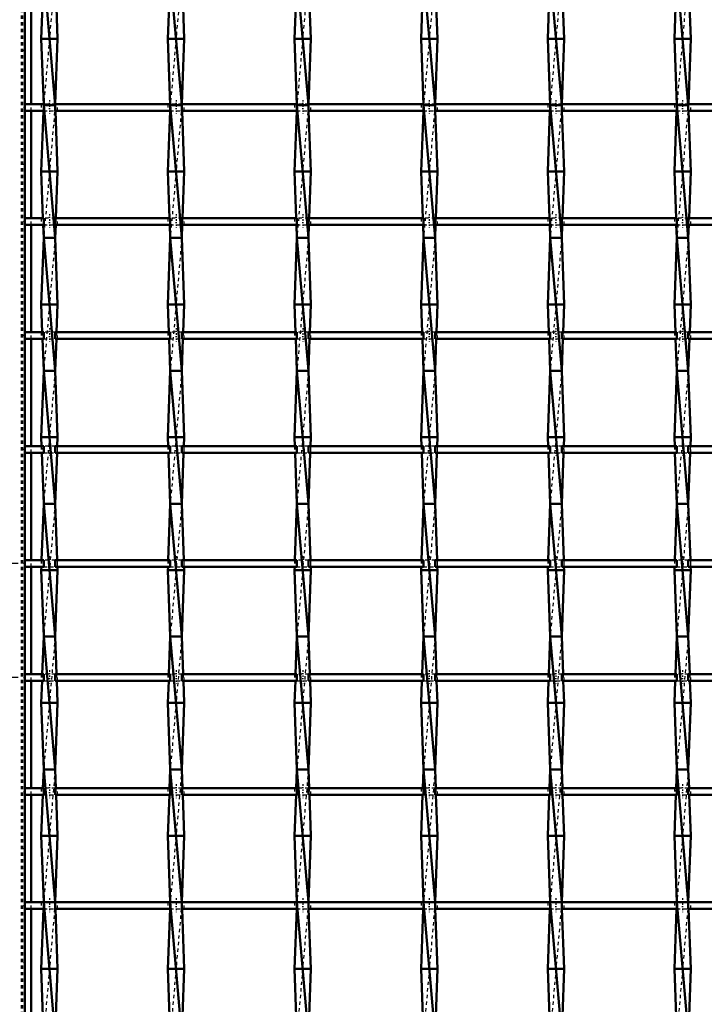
# Model space of a CAD drawing. Header units: millimetres. Extents: x -1015 to 657, y -500 to 954.
# Tile 7 of 29: x -599 to -394, y -133 to 164. Entities that reach past the tile are written whole.
import ezdxf

# ---------------------------------------------------------------- set-up
doc = ezdxf.new("R2010")
doc.units = ezdxf.units.MM
doc.linetypes.add('Center', pattern=[1.5, 0.45, -0.5, 0.05, -0.5])
doc.linetypes.add('Dashed', pattern=[2, 1, -1])
for name, color, linetype, lineweight in [('2d ConnectionPoints', 7, 'Continuous', 50), ('AM_0', 7, 'Continuous', 50), ('AM_5', 3, 'Continuous', 25), ('AM_7', 7, 'Center', 25), ('AM_9', 6, 'Dashed', 25)]:
    doc.layers.add(name, color=color, linetype=linetype, lineweight=lineweight)
doc.dimstyles.new('ISO-25', dxfattribs={"dimtxt": 2.5, "dimasz": 2.5, "dimexe": 1.25, "dimexo": 0.625, "dimtad": 1, "dimtxsty": 'Standard', "dimcen": 2.5, "dimadec": 0, "dimazin": 0, "dimtfac": 1, "dimtmove": 0, "dimatfit": 3, "dimfxl": 1, "dimarcsym": 0})

# ---------------------------------------------------------------- blocks, each defined once
blk = doc.blocks.new('3_7wrbm7iinyitju14vuznlojvd________0_in_LSSP23034382111200100035010_4')
at = {"layer": 'AM_0'}
for p, q in [((-592.28, 178), (-588.82, 138)), ((-592.55, 170.65), (-593, 158)), ((-588.55, 170.65), (-588.1, 158)), ((-588.1, 158), (-593, 158)), ((-593, 158), (-592.28, 138)), ((-588.1, 158), (-588.81, 138.32)), ((-592.28, 138), (-588.82, 98)), ((-588.82, 138), (-592.28, 138)), ((-592.34, 136.32), (-593, 118)), ((-588.76, 136.32), (-588.1, 118)), ((-593, 118), (-592.5, 103.99)), ((-588.1, 118), (-593, 118)), ((-588.1, 118), (-588.6, 103.99)), ((-592.43, 101.99), (-592.28, 98)), ((-588.67, 101.99), (-588.82, 98)), ((-592.28, 98), (-593, 78)), ((-592.28, 98), (-588.82, 58)), ((-588.82, 98), (-592.28, 98)), ((-588.82, 98), (-588.1, 78)), ((-593, 78), (-592.7, 69.66)), ((-588.1, 78), (-593, 78)), ((-588.1, 78), (-588.4, 69.66)), ((-592.63, 67.66), (-592.28, 58)), ((-588.47, 67.66), (-588.82, 58)), ((-592.28, 58), (-593, 38)), ((-592.28, 58), (-588.82, 18)), ((-588.82, 58), (-592.28, 58)), ((-588.82, 58), (-588.1, 38)), ((-593, 38), (-592.9, 35.33)), ((-588.1, 38), (-593, 38)), ((-588.1, 38), (-588.2, 35.33)), ((-592.83, 33.33), (-592.28, 18)), ((-588.27, 33.33), (-588.82, 18)), ((-592.28, 18), (-592.89, 1)), ((-588.82, 18), (-592.28, 18)), ((-592.28, 18), (-588.82, -22)), ((-588.82, 18), (-588.21, 1)), ((-592.96, -1), (-593, -2)), ((-588.1, -2), (-593, -2)), ((-593, -2), (-592.28, -22)), ((-588.1, -2), (-588.82, -22)), ((-588.14, -1), (-588.1, -2)), ((-592.28, -22), (-592.69, -33.33)), ((-588.82, -22), (-592.28, -22)), ((-592.28, -22), (-588.82, -62)), ((-588.82, -22), (-588.41, -33.33)), ((-592.76, -35.33), (-593, -42)), ((-588.34, -35.33), (-588.1, -42)), ((-588.1, -42), (-593, -42)), ((-593, -42), (-592.28, -62)), ((-588.1, -42), (-588.82, -62)), ((-592.28, -62), (-592.49, -67.66)), ((-588.82, -62), (-592.28, -62)), ((-592.28, -62), (-588.82, -102)), ((-588.82, -62), (-588.61, -67.66)), ((-592.56, -69.66), (-593, -82)), ((-588.54, -69.66), (-588.1, -82)), ((-593, -82), (-592.28, -102)), ((-588.1, -82), (-593, -82)), ((-588.1, -82), (-588.82, -101.99)), ((-592.28, -101.99), (-588.82, -142)), ((-588.82, -102), (-592.28, -102)), ((-592.35, -103.99), (-593, -122)), ((-588.75, -103.99), (-588.1, -122)), ((-593, -122), (-592.49, -136.32)), ((-588.1, -122), (-593, -122)), ((-588.1, -122), (-588.61, -136.32))]:
    blk.add_line(p, q, dxfattribs=at)
at = {"layer": 'AM_9'}
for p, q in [((-588.82, 178), (-592.28, 138)), ((-592.28, 138), (-592.34, 136.32)), ((-588.82, 138), (-592.28, 98)), ((-588.81, 138.32), (-588.82, 138)), ((-588.82, 138), (-588.76, 136.32)), ((-592.5, 103.99), (-592.43, 101.99)), ((-588.6, 103.99), (-588.67, 101.99)), ((-588.82, 98), (-592.28, 58)), ((-592.7, 69.66), (-592.63, 67.66)), ((-588.4, 69.66), (-588.47, 67.66)), ((-588.82, 58), (-592.28, 18)), ((-592.9, 35.33), (-592.83, 33.33)), ((-588.2, 35.33), (-588.27, 33.33)), ((-588.82, 18), (-592.28, -22)), ((-592.89, 1), (-592.96, -1)), ((-588.21, 1), (-588.14, -1)), ((-588.82, -22), (-592.28, -62)), ((-592.69, -33.33), (-592.76, -35.33)), ((-588.41, -33.33), (-588.34, -35.33)), ((-588.82, -62), (-592.28, -102)), ((-592.49, -67.66), (-592.56, -69.66)), ((-588.61, -67.66), (-588.54, -69.66)), ((-592.28, -101.99), (-592.35, -103.99)), ((-588.82, -102), (-592.28, -142)), ((-588.82, -101.99), (-588.82, -102)), ((-588.82, -102), (-588.75, -103.99))]:
    blk.add_line(p, q, dxfattribs=at)
blk = doc.blocks.new('4_x8bz4mrtixzio3xnd18rldmpk________0_in_LSSP23034382111200100035010_4')
at = {"layer": 'AM_0'}
for p, q in [((-554.18, 178), (-550.72, 138)), ((-554.45, 170.65), (-554.9, 158)), ((-550.45, 170.65), (-550, 158)), ((-550, 158), (-554.9, 158)), ((-554.9, 158), (-554.18, 138)), ((-550, 158), (-550.71, 138.32)), ((-554.18, 138), (-550.72, 98)), ((-550.72, 138), (-554.18, 138)), ((-554.24, 136.32), (-554.9, 118)), ((-550.66, 136.32), (-550, 118)), ((-554.9, 118), (-554.4, 103.99)), ((-550, 118), (-554.9, 118)), ((-550, 118), (-550.5, 103.99)), ((-554.33, 101.99), (-554.18, 98)), ((-550.57, 101.99), (-550.72, 98)), ((-554.18, 98), (-554.9, 78)), ((-554.18, 98), (-550.72, 58)), ((-550.72, 98), (-554.18, 98)), ((-550.72, 98), (-550, 78)), ((-554.9, 78), (-554.6, 69.66)), ((-550, 78), (-554.9, 78)), ((-550, 78), (-550.3, 69.66)), ((-554.53, 67.66), (-554.18, 58)), ((-550.37, 67.66), (-550.72, 58)), ((-554.18, 58), (-554.9, 38)), ((-554.18, 58), (-550.72, 18)), ((-550.72, 58), (-554.18, 58)), ((-550.72, 58), (-550, 38)), ((-550, 38), (-554.9, 38)), ((-554.9, 38), (-554.8, 35.33)), ((-550, 38), (-550.1, 35.33)), ((-554.73, 33.33), (-554.18, 18)), ((-550.17, 33.33), (-550.72, 18)), ((-554.18, 18), (-554.79, 1)), ((-550.72, 18), (-554.18, 18)), ((-554.18, 18), (-550.72, -22)), ((-550.72, 18), (-550.11, 1)), ((-554.86, -1), (-554.9, -2)), ((-550, -2), (-554.9, -2)), ((-554.9, -2), (-554.18, -22)), ((-550, -2), (-550.72, -22)), ((-550.04, -1), (-550, -2)), ((-554.18, -22), (-554.59, -33.33)), ((-554.18, -22), (-550.72, -62)), ((-550.72, -22), (-554.18, -22)), ((-550.72, -22), (-550.31, -33.33)), ((-554.66, -35.33), (-554.9, -42)), ((-550.24, -35.33), (-550, -42)), ((-554.9, -42), (-554.18, -62)), ((-550, -42), (-554.9, -42)), ((-550, -42), (-550.72, -62)), ((-554.18, -62), (-554.39, -67.66)), ((-554.18, -62), (-550.72, -102)), ((-550.72, -62), (-554.18, -62)), ((-550.72, -62), (-550.51, -67.66)), ((-554.46, -69.66), (-554.9, -82)), ((-550.44, -69.66), (-550, -82)), ((-554.9, -82), (-554.18, -102)), ((-550, -82), (-554.9, -82)), ((-550, -82), (-550.72, -101.99)), ((-554.18, -102), (-550.72, -142)), ((-550.72, -102), (-554.18, -102)), ((-554.25, -103.99), (-554.9, -122)), ((-550.65, -103.99), (-550, -122)), ((-550, -122), (-554.9, -122)), ((-554.9, -122), (-554.39, -136.32)), ((-550, -122), (-550.51, -136.32))]:
    blk.add_line(p, q, dxfattribs=at)
at = {"layer": 'AM_9'}
for p, q in [((-550.72, 178), (-554.18, 138)), ((-554.18, 138), (-554.24, 136.32)), ((-550.72, 138), (-554.18, 98)), ((-550.71, 138.32), (-550.72, 138)), ((-550.72, 138), (-550.66, 136.32)), ((-554.4, 103.99), (-554.33, 101.99)), ((-550.5, 103.99), (-550.57, 101.99)), ((-550.72, 98), (-554.18, 58)), ((-554.6, 69.66), (-554.53, 67.66)), ((-550.3, 69.66), (-550.37, 67.66)), ((-550.72, 58), (-554.18, 18)), ((-554.8, 35.33), (-554.73, 33.33)), ((-550.1, 35.33), (-550.17, 33.33)), ((-550.72, 18), (-554.18, -22)), ((-554.79, 1), (-554.86, -1)), ((-550.11, 1), (-550.04, -1)), ((-550.72, -22), (-554.18, -62)), ((-554.59, -33.33), (-554.66, -35.33)), ((-550.31, -33.33), (-550.24, -35.33)), ((-550.72, -62), (-554.18, -102)), ((-554.39, -67.66), (-554.46, -69.66)), ((-550.51, -67.66), (-550.44, -69.66)), ((-554.18, -102), (-554.25, -103.99)), ((-550.72, -102), (-554.18, -142)), ((-550.72, -101.99), (-550.72, -102)), ((-550.72, -102), (-550.65, -103.99))]:
    blk.add_line(p, q, dxfattribs=at)
blk = doc.blocks.new('5_au5qsku16lpsyvsot01pnh52i________0_in_LSSP23034382111200100035010_4')
at = {"layer": 'AM_0'}
for p, q in [((-516.08, 178), (-512.62, 138)), ((-516.35, 170.65), (-516.8, 158)), ((-512.35, 170.65), (-511.9, 158)), ((-511.9, 158), (-516.8, 158)), ((-516.8, 158), (-516.08, 138)), ((-511.9, 158), (-512.61, 138.32)), ((-516.08, 138), (-512.62, 98)), ((-512.62, 138), (-516.08, 138)), ((-516.14, 136.32), (-516.8, 118)), ((-512.56, 136.32), (-511.9, 118)), ((-516.8, 118), (-516.3, 103.99)), ((-511.9, 118), (-516.8, 118)), ((-511.9, 118), (-512.4, 103.99)), ((-516.23, 101.99), (-516.08, 98)), ((-512.47, 101.99), (-512.62, 98)), ((-516.08, 98), (-516.8, 78)), ((-516.08, 98), (-512.62, 58)), ((-512.62, 98), (-516.08, 98)), ((-512.62, 98), (-511.9, 78)), ((-516.8, 78), (-516.5, 69.66)), ((-511.9, 78), (-516.8, 78)), ((-511.9, 78), (-512.2, 69.66)), ((-516.43, 67.66), (-516.08, 58)), ((-512.27, 67.66), (-512.62, 58)), ((-516.08, 58), (-516.8, 38)), ((-516.08, 58), (-512.62, 18)), ((-512.62, 58), (-516.08, 58)), ((-512.62, 58), (-511.9, 38)), ((-511.9, 38), (-516.8, 38)), ((-516.8, 38), (-516.7, 35.33)), ((-511.9, 38), (-512, 35.33)), ((-516.63, 33.33), (-516.08, 18)), ((-512.07, 33.33), (-512.62, 18)), ((-516.08, 18), (-516.69, 1)), ((-516.08, 18), (-512.62, -22)), ((-512.62, 18), (-516.08, 18)), ((-512.62, 18), (-512.01, 1)), ((-516.76, -1), (-516.8, -2)), ((-511.9, -2), (-516.8, -2)), ((-516.8, -2), (-516.08, -22)), ((-511.9, -2), (-512.62, -22)), ((-511.94, -1), (-511.9, -2)), ((-516.08, -22), (-516.49, -33.33)), ((-512.62, -22), (-516.08, -22)), ((-516.08, -22), (-512.62, -62)), ((-512.62, -22), (-512.21, -33.33)), ((-516.56, -35.33), (-516.8, -42)), ((-512.14, -35.33), (-511.9, -42)), ((-511.9, -42), (-516.8, -42)), ((-516.8, -42), (-516.08, -62)), ((-511.9, -42), (-512.62, -62)), ((-516.08, -62), (-516.29, -67.66)), ((-512.62, -62), (-516.08, -62)), ((-516.08, -62), (-512.62, -102)), ((-512.62, -62), (-512.41, -67.66)), ((-516.36, -69.66), (-516.8, -82)), ((-512.34, -69.66), (-511.9, -82)), ((-516.8, -82), (-516.08, -102)), ((-511.9, -82), (-516.8, -82)), ((-511.9, -82), (-512.62, -101.99)), ((-516.08, -102), (-512.62, -142)), ((-512.62, -102), (-516.08, -102)), ((-516.15, -103.99), (-516.8, -122)), ((-512.55, -103.99), (-511.9, -122)), ((-516.8, -122), (-516.29, -136.32)), ((-511.9, -122), (-516.8, -122)), ((-511.9, -122), (-512.41, -136.32))]:
    blk.add_line(p, q, dxfattribs=at)
at = {"layer": 'AM_9'}
for p, q in [((-512.62, 178), (-516.08, 138)), ((-516.08, 138), (-516.14, 136.32)), ((-512.62, 138), (-516.08, 98)), ((-512.61, 138.32), (-512.62, 138)), ((-512.62, 138), (-512.56, 136.32)), ((-516.3, 103.99), (-516.23, 101.99)), ((-512.4, 103.99), (-512.47, 101.99)), ((-512.62, 98), (-516.08, 58)), ((-516.5, 69.66), (-516.43, 67.66)), ((-512.2, 69.66), (-512.27, 67.66)), ((-512.62, 58), (-516.08, 18)), ((-516.7, 35.33), (-516.63, 33.33)), ((-512, 35.33), (-512.07, 33.33)), ((-512.62, 18), (-516.08, -22)), ((-516.69, 1), (-516.76, -1)), ((-512.01, 1), (-511.94, -1)), ((-512.62, -22), (-516.08, -62)), ((-516.49, -33.33), (-516.56, -35.33)), ((-512.21, -33.33), (-512.14, -35.33)), ((-512.62, -62), (-516.08, -102)), ((-516.29, -67.66), (-516.36, -69.66)), ((-512.41, -67.66), (-512.34, -69.66)), ((-516.08, -102), (-516.15, -103.99)), ((-512.62, -102), (-516.08, -142)), ((-512.62, -101.99), (-512.62, -102)), ((-512.62, -102), (-512.55, -103.99))]:
    blk.add_line(p, q, dxfattribs=at)
blk = doc.blocks.new('6_g7cdpm89c1rosoinhvq3vzt4g________0_in_LSSP23034382111200100035010_4')
at = {"layer": 'AM_0'}
for p, q in [((-477.98, 178), (-474.52, 138)), ((-478.25, 170.65), (-478.7, 158)), ((-474.25, 170.65), (-473.8, 158)), ((-473.8, 158), (-478.7, 158)), ((-478.7, 158), (-477.98, 138)), ((-473.8, 158), (-474.51, 138.32)), ((-477.98, 138), (-474.52, 98)), ((-474.52, 138), (-477.98, 138)), ((-478.04, 136.32), (-478.7, 118)), ((-474.46, 136.32), (-473.8, 118)), ((-478.7, 118), (-478.2, 103.99)), ((-473.8, 118), (-478.7, 118)), ((-473.8, 118), (-474.3, 103.99)), ((-478.13, 101.99), (-477.98, 98)), ((-474.37, 101.99), (-474.52, 98)), ((-477.98, 98), (-478.7, 78)), ((-477.98, 98), (-474.52, 58)), ((-474.52, 98), (-477.98, 98)), ((-474.52, 98), (-473.8, 78)), ((-478.7, 78), (-478.4, 69.66)), ((-473.8, 78), (-478.7, 78)), ((-473.8, 78), (-474.1, 69.66)), ((-478.33, 67.66), (-477.98, 58)), ((-474.17, 67.66), (-474.52, 58)), ((-477.98, 58), (-478.7, 38)), ((-477.98, 58), (-474.52, 18)), ((-474.52, 58), (-477.98, 58)), ((-474.52, 58), (-473.8, 38)), ((-478.7, 38), (-478.6, 35.33)), ((-473.8, 38), (-478.7, 38)), ((-473.8, 38), (-473.9, 35.33)), ((-478.53, 33.33), (-477.98, 18)), ((-473.97, 33.33), (-474.52, 18)), ((-477.98, 18), (-478.59, 1)), ((-474.52, 18), (-477.98, 18)), ((-477.98, 18), (-474.52, -22)), ((-474.52, 18), (-473.91, 1)), ((-478.66, -1), (-478.7, -2)), ((-473.8, -2), (-478.7, -2)), ((-478.7, -2), (-477.98, -22)), ((-473.8, -2), (-474.52, -22)), ((-473.84, -1), (-473.8, -2)), ((-477.98, -22), (-478.39, -33.33)), ((-474.52, -22), (-477.98, -22)), ((-477.98, -22), (-474.52, -62)), ((-474.52, -22), (-474.11, -33.33)), ((-478.46, -35.33), (-478.7, -42)), ((-474.04, -35.33), (-473.8, -42)), ((-473.8, -42), (-478.7, -42)), ((-478.7, -42), (-477.98, -62)), ((-473.8, -42), (-474.52, -62)), ((-477.98, -62), (-478.19, -67.66)), ((-474.52, -62), (-477.98, -62)), ((-477.98, -62), (-474.52, -102)), ((-474.52, -62), (-474.31, -67.66)), ((-478.26, -69.66), (-478.7, -82)), ((-474.24, -69.66), (-473.8, -82)), ((-473.8, -82), (-478.7, -82)), ((-478.7, -82), (-477.98, -102)), ((-473.8, -82), (-474.52, -101.99)), ((-477.98, -102), (-474.52, -142)), ((-474.52, -102), (-477.98, -102)), ((-478.05, -103.99), (-478.7, -122)), ((-474.45, -103.99), (-473.8, -122)), ((-478.7, -122), (-478.19, -136.32)), ((-473.8, -122), (-478.7, -122)), ((-473.8, -122), (-474.31, -136.32))]:
    blk.add_line(p, q, dxfattribs=at)
at = {"layer": 'AM_9'}
for p, q in [((-474.52, 178), (-477.98, 138)), ((-477.98, 138), (-478.04, 136.32)), ((-474.52, 138), (-477.98, 98)), ((-474.51, 138.32), (-474.52, 138)), ((-474.52, 138), (-474.46, 136.32)), ((-478.2, 103.99), (-478.13, 101.99)), ((-474.3, 103.99), (-474.37, 101.99)), ((-474.52, 98), (-477.98, 58)), ((-478.4, 69.66), (-478.33, 67.66)), ((-474.1, 69.66), (-474.17, 67.66)), ((-474.52, 58), (-477.98, 18)), ((-478.6, 35.33), (-478.53, 33.33)), ((-473.9, 35.33), (-473.97, 33.33)), ((-474.52, 18), (-477.98, -22)), ((-478.59, 1), (-478.66, -1)), ((-473.91, 1), (-473.84, -1)), ((-474.52, -22), (-477.98, -62)), ((-478.39, -33.33), (-478.46, -35.33)), ((-474.11, -33.33), (-474.04, -35.33)), ((-474.52, -62), (-477.98, -102)), ((-478.19, -67.66), (-478.26, -69.66)), ((-474.31, -67.66), (-474.24, -69.66)), ((-477.98, -102), (-478.05, -103.99)), ((-474.52, -102), (-477.98, -142)), ((-474.52, -101.99), (-474.52, -102)), ((-474.52, -102), (-474.45, -103.99))]:
    blk.add_line(p, q, dxfattribs=at)
blk = doc.blocks.new('7_4t493iahzo1ewymon7bb3542j________0_in_LSSP23034382111200100035010_4')
at = {"layer": 'AM_0'}
for p, q in [((-439.88, 178), (-436.42, 138)), ((-440.15, 170.65), (-440.6, 158)), ((-436.15, 170.65), (-435.7, 158)), ((-435.7, 158), (-440.6, 158)), ((-440.6, 158), (-439.88, 138)), ((-435.7, 158), (-436.41, 138.32)), ((-439.88, 138), (-436.42, 98)), ((-436.42, 138), (-439.88, 138)), ((-439.94, 136.32), (-440.6, 118)), ((-436.36, 136.32), (-435.7, 118)), ((-440.6, 118), (-440.1, 103.99)), ((-435.7, 118), (-440.6, 118)), ((-435.7, 118), (-436.2, 103.99)), ((-440.03, 101.99), (-439.88, 98)), ((-436.27, 101.99), (-436.42, 98)), ((-439.88, 98), (-440.6, 78)), ((-439.88, 98), (-436.42, 58)), ((-436.42, 98), (-439.88, 98)), ((-436.42, 98), (-435.7, 78)), ((-440.6, 78), (-440.3, 69.66)), ((-435.7, 78), (-440.6, 78)), ((-435.7, 78), (-436, 69.66)), ((-440.23, 67.66), (-439.88, 58)), ((-436.07, 67.66), (-436.42, 58)), ((-439.88, 58), (-440.6, 38)), ((-439.88, 58), (-436.42, 18)), ((-436.42, 58), (-439.88, 58)), ((-436.42, 58), (-435.7, 38)), ((-440.6, 38), (-440.5, 35.33)), ((-435.7, 38), (-440.6, 38)), ((-435.7, 38), (-435.8, 35.33)), ((-440.43, 33.33), (-439.88, 18)), ((-435.87, 33.33), (-436.42, 18)), ((-439.88, 18), (-440.49, 1)), ((-436.42, 18), (-439.88, 18)), ((-439.88, 18), (-436.42, -22)), ((-436.42, 18), (-435.81, 1)), ((-440.56, -1), (-440.6, -2)), ((-435.7, -2), (-440.6, -2)), ((-440.6, -2), (-439.88, -22)), ((-435.7, -2), (-436.42, -22)), ((-435.74, -1), (-435.7, -2)), ((-439.88, -22), (-440.29, -33.33)), ((-436.42, -22), (-439.88, -22)), ((-439.88, -22), (-436.42, -62)), ((-436.42, -22), (-436.01, -33.33)), ((-440.36, -35.33), (-440.6, -42)), ((-435.94, -35.33), (-435.7, -42)), ((-435.7, -42), (-440.6, -42)), ((-440.6, -42), (-439.88, -62)), ((-435.7, -42), (-436.42, -62)), ((-439.88, -62), (-440.09, -67.66)), ((-436.42, -62), (-439.88, -62)), ((-439.88, -62), (-436.42, -102)), ((-436.42, -62), (-436.21, -67.66)), ((-440.16, -69.66), (-440.6, -82)), ((-436.14, -69.66), (-435.7, -82)), ((-440.6, -82), (-439.88, -102)), ((-435.7, -82), (-440.6, -82)), ((-435.7, -82), (-436.42, -101.99)), ((-439.88, -102), (-436.42, -142)), ((-436.42, -102), (-439.88, -102)), ((-439.95, -103.99), (-440.6, -122)), ((-436.35, -103.99), (-435.7, -122)), ((-440.6, -122), (-440.09, -136.32)), ((-435.7, -122), (-440.6, -122)), ((-435.7, -122), (-436.21, -136.32))]:
    blk.add_line(p, q, dxfattribs=at)
at = {"layer": 'AM_9'}
for p, q in [((-436.42, 178), (-439.88, 138)), ((-439.88, 138), (-439.94, 136.32)), ((-436.42, 138), (-439.88, 98)), ((-436.41, 138.32), (-436.42, 138)), ((-436.42, 138), (-436.36, 136.32)), ((-440.1, 103.99), (-440.03, 101.99)), ((-436.2, 103.99), (-436.27, 101.99)), ((-436.42, 98), (-439.88, 58)), ((-440.3, 69.66), (-440.23, 67.66)), ((-436, 69.66), (-436.07, 67.66)), ((-436.42, 58), (-439.88, 18)), ((-440.5, 35.33), (-440.43, 33.33)), ((-435.8, 35.33), (-435.87, 33.33)), ((-436.42, 18), (-439.88, -22)), ((-440.49, 1), (-440.56, -1)), ((-435.81, 1), (-435.74, -1)), ((-436.42, -22), (-439.88, -62)), ((-440.29, -33.33), (-440.36, -35.33)), ((-436.01, -33.33), (-435.94, -35.33)), ((-436.42, -62), (-439.88, -102)), ((-440.09, -67.66), (-440.16, -69.66)), ((-436.21, -67.66), (-436.14, -69.66)), ((-439.88, -102), (-439.95, -103.99)), ((-436.42, -102), (-439.88, -142)), ((-436.42, -101.99), (-436.42, -102)), ((-436.42, -102), (-436.35, -103.99))]:
    blk.add_line(p, q, dxfattribs=at)
blk = doc.blocks.new('8_4ei9pobs5p63kxmeuo1r919hd________0_in_LSSP23034382111200100035010_4')
at = {"layer": 'AM_0'}
for p, q in [((-401.78, 178), (-398.32, 138)), ((-402.05, 170.65), (-402.5, 158)), ((-398.05, 170.65), (-397.6, 158)), ((-397.6, 158), (-402.5, 158)), ((-402.5, 158), (-401.78, 138)), ((-397.6, 158), (-398.31, 138.32)), ((-398.32, 138), (-401.78, 138)), ((-401.78, 138), (-398.32, 98)), ((-401.84, 136.32), (-402.5, 118)), ((-398.26, 136.32), (-397.6, 118)), ((-397.6, 118), (-402.5, 118)), ((-402.5, 118), (-402, 103.99)), ((-397.6, 118), (-398.1, 103.99)), ((-401.93, 101.99), (-401.78, 98)), ((-398.17, 101.99), (-398.32, 98)), ((-401.78, 98), (-402.5, 78)), ((-401.78, 98), (-398.32, 58)), ((-398.32, 98), (-401.78, 98)), ((-398.32, 98), (-397.6, 78)), ((-397.6, 78), (-402.5, 78)), ((-402.5, 78), (-402.2, 69.66)), ((-397.6, 78), (-397.9, 69.66)), ((-402.13, 67.66), (-401.78, 58)), ((-397.97, 67.66), (-398.32, 58)), ((-401.78, 58), (-402.5, 38)), ((-401.78, 58), (-398.32, 18)), ((-398.32, 58), (-401.78, 58)), ((-398.32, 58), (-397.6, 38)), ((-397.6, 38), (-402.5, 38)), ((-402.5, 38), (-402.4, 35.33)), ((-397.6, 38), (-397.7, 35.33)), ((-402.33, 33.33), (-401.78, 18)), ((-397.77, 33.33), (-398.32, 18)), ((-401.78, 18), (-402.39, 1)), ((-398.32, 18), (-401.78, 18)), ((-401.78, 18), (-398.32, -22)), ((-398.32, 18), (-397.71, 1)), ((-402.46, -1), (-402.5, -2)), ((-397.6, -2), (-402.5, -2)), ((-402.5, -2), (-401.78, -22)), ((-397.6, -2), (-398.32, -22)), ((-397.64, -1), (-397.6, -2)), ((-401.78, -22), (-402.19, -33.33)), ((-401.78, -22), (-398.32, -62)), ((-398.32, -22), (-401.78, -22)), ((-398.32, -22), (-397.91, -33.33)), ((-402.26, -35.33), (-402.5, -42)), ((-397.84, -35.33), (-397.6, -42)), ((-402.5, -42), (-401.78, -62)), ((-397.6, -42), (-402.5, -42)), ((-397.6, -42), (-398.32, -62)), ((-401.78, -62), (-401.99, -67.66)), ((-401.78, -62), (-398.32, -102)), ((-398.32, -62), (-401.78, -62)), ((-398.32, -62), (-398.11, -67.66)), ((-402.06, -69.66), (-402.5, -82)), ((-398.04, -69.66), (-397.6, -82)), ((-402.5, -82), (-401.78, -102)), ((-397.6, -82), (-402.5, -82)), ((-397.6, -82), (-398.32, -101.99)), ((-401.78, -102), (-398.32, -142)), ((-398.32, -102), (-401.78, -102)), ((-401.85, -103.99), (-402.5, -122)), ((-398.25, -103.99), (-397.6, -122)), ((-397.6, -122), (-402.5, -122)), ((-402.5, -122), (-401.99, -136.32)), ((-397.6, -122), (-398.11, -136.32))]:
    blk.add_line(p, q, dxfattribs=at)
at = {"layer": 'AM_9'}
for p, q in [((-398.32, 178), (-401.78, 138)), ((-401.78, 138), (-401.84, 136.32)), ((-398.32, 138), (-401.78, 98)), ((-398.31, 138.32), (-398.32, 138)), ((-398.32, 138), (-398.26, 136.32)), ((-402, 103.99), (-401.93, 101.99)), ((-398.1, 103.99), (-398.17, 101.99)), ((-398.32, 98), (-401.78, 58)), ((-402.2, 69.66), (-402.13, 67.66)), ((-397.9, 69.66), (-397.97, 67.66)), ((-398.32, 58), (-401.78, 18)), ((-402.4, 35.33), (-402.33, 33.33)), ((-397.7, 35.33), (-397.77, 33.33)), ((-398.32, 18), (-401.78, -22)), ((-402.39, 1), (-402.46, -1)), ((-397.71, 1), (-397.64, -1)), ((-398.32, -22), (-401.78, -62)), ((-402.19, -33.33), (-402.26, -35.33)), ((-397.91, -33.33), (-397.84, -35.33)), ((-398.32, -62), (-401.78, -102)), ((-401.99, -67.66), (-402.06, -69.66)), ((-398.11, -67.66), (-398.04, -69.66)), ((-401.78, -102), (-401.85, -103.99)), ((-398.32, -102), (-401.78, -142)), ((-398.32, -101.99), (-398.32, -102)), ((-398.32, -102), (-398.25, -103.99))]:
    blk.add_line(p, q, dxfattribs=at)
blk = doc.blocks.new('47_jy10tctl0pymyn8tcjh74iqqi________0_in_LSSP23034382111200100035010_4')
at = {"layer": 'AM_0'}
for p, q in [((-592.28, -101.99), (-598, -101.99)), ((-598, -101.99), (-598, -103.99)), ((-592.28, -101.99), (-592.28, -103.99)), ((-588.82, -103.99), (-588.82, -101.99)), ((-554.18, -101.99), (-588.82, -101.99)), ((-554.18, -101.99), (-554.18, -103.99)), ((-516.08, -101.99), (-550.72, -101.99)), ((-550.72, -103.99), (-550.72, -101.99)), ((-516.08, -101.99), (-516.08, -103.99)), ((-512.62, -103.99), (-512.62, -101.99)), ((-477.98, -101.99), (-512.62, -101.99)), ((-477.98, -101.99), (-477.98, -103.99)), ((-439.88, -101.99), (-474.52, -101.99)), ((-474.52, -103.99), (-474.52, -101.99)), ((-439.88, -101.99), (-439.88, -103.99)), ((-401.78, -101.99), (-436.42, -101.99)), ((-436.42, -103.99), (-436.42, -101.99)), ((-401.78, -101.99), (-401.78, -103.99)), ((-363.68, -101.99), (-398.32, -101.99)), ((-398.32, -103.99), (-398.32, -101.99)), ((-592.28, -103.99), (-598, -103.99)), ((-554.18, -103.99), (-588.82, -103.99)), ((-516.08, -103.99), (-550.72, -103.99)), ((-477.98, -103.99), (-512.62, -103.99)), ((-439.88, -103.99), (-474.52, -103.99)), ((-401.78, -103.99), (-436.42, -103.99)), ((-363.68, -103.99), (-398.32, -103.99))]:
    blk.add_line(p, q, dxfattribs=at)
at = {"layer": 'AM_7'}
for p, q in [((-590.55, -100.79), (-590.55, -105.19)), ((-552.45, -100.79), (-552.45, -105.19)), ((-514.35, -100.79), (-514.35, -105.19)), ((-476.25, -100.79), (-476.25, -105.19)), ((-438.15, -100.79), (-438.15, -105.19)), ((-400.05, -100.79), (-400.05, -105.19))]:
    blk.add_line(p, q, dxfattribs=at)
at = {"layer": 'AM_9'}
for p, q in [((-593, -101.99), (-593, -103.99)), ((-588.82, -101.99), (-592.28, -101.99)), ((-588.1, -103.99), (-588.1, -101.99)), ((-554.9, -101.99), (-554.9, -103.99)), ((-550.72, -101.99), (-554.18, -101.99)), ((-550, -103.99), (-550, -101.99)), ((-516.8, -101.99), (-516.8, -103.99)), ((-512.62, -101.99), (-516.08, -101.99)), ((-511.9, -103.99), (-511.9, -101.99)), ((-478.7, -101.99), (-478.7, -103.99)), ((-474.52, -101.99), (-477.98, -101.99)), ((-473.8, -103.99), (-473.8, -101.99)), ((-440.6, -101.99), (-440.6, -103.99)), ((-436.42, -101.99), (-439.88, -101.99)), ((-435.7, -103.99), (-435.7, -101.99)), ((-402.5, -101.99), (-402.5, -103.99)), ((-398.32, -101.99), (-401.78, -101.99)), ((-397.6, -103.99), (-397.6, -101.99)), ((-592.28, -103.99), (-588.82, -103.99)), ((-554.18, -103.99), (-550.72, -103.99)), ((-516.08, -103.99), (-512.62, -103.99)), ((-477.98, -103.99), (-474.52, -103.99)), ((-439.88, -103.99), (-436.42, -103.99)), ((-401.78, -103.99), (-398.32, -103.99))]:
    blk.add_line(p, q, dxfattribs=at)
blk = doc.blocks.new('48_oyayg2x4kb4h2yrmw92cvbrhg________0_in_LSSP23034382111200100035010_4')
at = {"layer": 'AM_0'}
for p, q in [((-592.28, -67.66), (-598, -67.66)), ((-598, -67.66), (-598, -69.66)), ((-592.28, -67.66), (-592.28, -69.66)), ((-554.18, -67.66), (-588.82, -67.66)), ((-588.82, -69.66), (-588.82, -67.66)), ((-554.18, -67.66), (-554.18, -69.66)), ((-516.08, -67.66), (-550.72, -67.66)), ((-550.72, -69.66), (-550.72, -67.66)), ((-516.08, -67.66), (-516.08, -69.66)), ((-512.62, -69.66), (-512.62, -67.66)), ((-477.98, -67.66), (-512.62, -67.66)), ((-477.98, -67.66), (-477.98, -69.66)), ((-439.88, -67.66), (-474.52, -67.66)), ((-474.52, -69.66), (-474.52, -67.66)), ((-439.88, -67.66), (-439.88, -69.66)), ((-401.78, -67.66), (-436.42, -67.66)), ((-436.42, -69.66), (-436.42, -67.66)), ((-401.78, -67.66), (-401.78, -69.66)), ((-363.68, -67.66), (-398.32, -67.66)), ((-398.32, -69.66), (-398.32, -67.66)), ((-592.28, -69.66), (-598, -69.66)), ((-554.18, -69.66), (-588.82, -69.66)), ((-516.08, -69.66), (-550.72, -69.66)), ((-477.98, -69.66), (-512.62, -69.66)), ((-439.88, -69.66), (-474.52, -69.66)), ((-401.78, -69.66), (-436.42, -69.66)), ((-363.68, -69.66), (-398.32, -69.66))]:
    blk.add_line(p, q, dxfattribs=at)
at = {"layer": 'AM_7'}
for p, q in [((-590.55, -66.46), (-590.55, -70.86)), ((-552.45, -66.46), (-552.45, -70.86)), ((-514.35, -66.46), (-514.35, -70.86)), ((-476.25, -66.46), (-476.25, -70.86)), ((-438.15, -66.46), (-438.15, -70.86)), ((-400.05, -66.46), (-400.05, -70.86))]:
    blk.add_line(p, q, dxfattribs=at)
at = {"layer": 'AM_9'}
for p, q in [((-593, -67.66), (-593, -69.66)), ((-588.82, -67.66), (-592.28, -67.66)), ((-588.1, -69.66), (-588.1, -67.66)), ((-554.9, -67.66), (-554.9, -69.66)), ((-550.72, -67.66), (-554.18, -67.66)), ((-550, -69.66), (-550, -67.66)), ((-516.8, -67.66), (-516.8, -69.66)), ((-512.62, -67.66), (-516.08, -67.66)), ((-511.9, -69.66), (-511.9, -67.66)), ((-478.7, -67.66), (-478.7, -69.66)), ((-474.52, -67.66), (-477.98, -67.66)), ((-473.8, -69.66), (-473.8, -67.66)), ((-440.6, -67.66), (-440.6, -69.66)), ((-436.42, -67.66), (-439.88, -67.66)), ((-435.7, -69.66), (-435.7, -67.66)), ((-402.5, -67.66), (-402.5, -69.66)), ((-398.32, -67.66), (-401.78, -67.66)), ((-397.6, -69.66), (-397.6, -67.66)), ((-592.28, -69.66), (-588.82, -69.66)), ((-554.18, -69.66), (-550.72, -69.66)), ((-516.08, -69.66), (-512.62, -69.66)), ((-477.98, -69.66), (-474.52, -69.66)), ((-439.88, -69.66), (-436.42, -69.66)), ((-401.78, -69.66), (-398.32, -69.66))]:
    blk.add_line(p, q, dxfattribs=at)
blk = doc.blocks.new('49_mg1ddoxj73ncjgtgug967hb0d________0_in_LSSP23034382111200100035010_4')
at = {"layer": 'AM_0'}
for p, q in [((-592.28, -33.33), (-598, -33.33)), ((-598, -33.33), (-598, -35.33)), ((-592.28, -35.33), (-598, -35.33)), ((-592.28, -33.33), (-592.28, -35.33)), ((-588.82, -35.33), (-588.82, -33.33)), ((-554.18, -33.33), (-588.82, -33.33)), ((-554.18, -35.33), (-588.82, -35.33)), ((-554.18, -33.33), (-554.18, -35.33)), ((-516.08, -33.33), (-550.72, -33.33)), ((-550.72, -35.33), (-550.72, -33.33)), ((-516.08, -35.33), (-550.72, -35.33)), ((-516.08, -33.33), (-516.08, -35.33)), ((-512.62, -35.33), (-512.62, -33.33)), ((-477.98, -33.33), (-512.62, -33.33)), ((-477.98, -35.33), (-512.62, -35.33)), ((-477.98, -33.33), (-477.98, -35.33)), ((-439.88, -33.33), (-474.52, -33.33)), ((-474.52, -35.33), (-474.52, -33.33)), ((-439.88, -35.33), (-474.52, -35.33)), ((-439.88, -33.33), (-439.88, -35.33)), ((-401.78, -33.33), (-436.42, -33.33)), ((-436.42, -35.33), (-436.42, -33.33)), ((-401.78, -35.33), (-436.42, -35.33)), ((-401.78, -33.33), (-401.78, -35.33)), ((-363.68, -33.33), (-398.32, -33.33)), ((-398.32, -35.33), (-398.32, -33.33)), ((-363.68, -35.33), (-398.32, -35.33))]:
    blk.add_line(p, q, dxfattribs=at)
at = {"layer": 'AM_7'}
for p, q in [((-590.55, -32.13), (-590.55, -36.53)), ((-552.45, -32.13), (-552.45, -36.53)), ((-514.35, -32.13), (-514.35, -36.53)), ((-476.25, -32.13), (-476.25, -36.53)), ((-438.15, -32.13), (-438.15, -36.53)), ((-400.05, -32.13), (-400.05, -36.53))]:
    blk.add_line(p, q, dxfattribs=at)
at = {"layer": 'AM_9'}
for p, q in [((-593, -33.33), (-593, -35.33)), ((-588.82, -33.33), (-592.28, -33.33)), ((-592.28, -35.33), (-588.82, -35.33)), ((-588.1, -35.33), (-588.1, -33.33)), ((-554.9, -33.33), (-554.9, -35.33)), ((-550.72, -33.33), (-554.18, -33.33)), ((-554.18, -35.33), (-550.72, -35.33)), ((-550, -35.33), (-550, -33.33)), ((-516.8, -33.33), (-516.8, -35.33)), ((-512.62, -33.33), (-516.08, -33.33)), ((-516.08, -35.33), (-512.62, -35.33)), ((-511.9, -35.33), (-511.9, -33.33)), ((-478.7, -33.33), (-478.7, -35.33)), ((-474.52, -33.33), (-477.98, -33.33)), ((-477.98, -35.33), (-474.52, -35.33)), ((-473.8, -35.33), (-473.8, -33.33)), ((-440.6, -33.33), (-440.6, -35.33)), ((-436.42, -33.33), (-439.88, -33.33)), ((-439.88, -35.33), (-436.42, -35.33)), ((-435.7, -35.33), (-435.7, -33.33)), ((-402.5, -33.33), (-402.5, -35.33)), ((-398.32, -33.33), (-401.78, -33.33)), ((-401.78, -35.33), (-398.32, -35.33)), ((-397.6, -35.33), (-397.6, -33.33))]:
    blk.add_line(p, q, dxfattribs=at)
blk = doc.blocks.new('50_d1d05ej2vgqbqdqrf53933u1n________0_in_LSSP23034382111200100035010_4')
at = {"layer": 'AM_0'}
for p, q in [((-592.28, 1), (-598, 1)), ((-598, 1), (-598, -1)), ((-592.28, 1), (-592.28, -1)), ((-588.82, -1), (-588.82, 1)), ((-554.18, 1), (-588.82, 1)), ((-554.18, 1), (-554.18, -1)), ((-516.08, 1), (-550.72, 1)), ((-550.72, -1), (-550.72, 1)), ((-516.08, 1), (-516.08, -1)), ((-477.98, 1), (-512.62, 1)), ((-512.62, -1), (-512.62, 1)), ((-477.98, 1), (-477.98, -1)), ((-439.88, 1), (-474.52, 1)), ((-474.52, -1), (-474.52, 1)), ((-439.88, 1), (-439.88, -1)), ((-401.78, 1), (-436.42, 1)), ((-436.42, -1), (-436.42, 1)), ((-401.78, 1), (-401.78, -1)), ((-363.68, 1), (-398.32, 1)), ((-398.32, -1), (-398.32, 1)), ((-592.28, -1), (-598, -1)), ((-554.18, -1), (-588.82, -1)), ((-516.08, -1), (-550.72, -1)), ((-477.98, -1), (-512.62, -1)), ((-439.88, -1), (-474.52, -1)), ((-401.78, -1), (-436.42, -1)), ((-363.68, -1), (-398.32, -1))]:
    blk.add_line(p, q, dxfattribs=at)
at = {"layer": 'AM_7'}
for p, q in [((-590.55, 2.2), (-590.55, -2.2)), ((-552.45, 2.2), (-552.45, -2.2)), ((-514.35, 2.2), (-514.35, -2.2)), ((-476.25, 2.2), (-476.25, -2.2)), ((-438.15, 2.2), (-438.15, -2.2)), ((-400.05, 2.2), (-400.05, -2.2))]:
    blk.add_line(p, q, dxfattribs=at)
at = {"layer": 'AM_9'}
for p, q in [((-593, 1), (-593, -1)), ((-588.82, 1), (-592.28, 1)), ((-588.1, -1), (-588.1, 1)), ((-554.9, 1), (-554.9, -1)), ((-550.72, 1), (-554.18, 1)), ((-550, -1), (-550, 1)), ((-516.8, 1), (-516.8, -1)), ((-512.62, 1), (-516.08, 1)), ((-511.9, -1), (-511.9, 1)), ((-478.7, 1), (-478.7, -1)), ((-474.52, 1), (-477.98, 1)), ((-473.8, -1), (-473.8, 1)), ((-440.6, 1), (-440.6, -1)), ((-436.42, 1), (-439.88, 1)), ((-435.7, -1), (-435.7, 1)), ((-402.5, 1), (-402.5, -1)), ((-398.32, 1), (-401.78, 1)), ((-397.6, -1), (-397.6, 1)), ((-592.28, -1), (-588.82, -1)), ((-554.18, -1), (-550.72, -1)), ((-516.08, -1), (-512.62, -1)), ((-477.98, -1), (-474.52, -1)), ((-439.88, -1), (-436.42, -1)), ((-401.78, -1), (-398.32, -1))]:
    blk.add_line(p, q, dxfattribs=at)
blk = doc.blocks.new('51_848jdte1yd0uagoqg3dvqnc5b________0_in_LSSP23034382111200100035010_4')
at = {"layer": 'AM_0'}
for p, q in [((-592.28, 35.33), (-598, 35.33)), ((-598, 35.33), (-598, 33.33)), ((-592.28, 33.33), (-598, 33.33)), ((-592.28, 35.33), (-592.28, 33.33)), ((-554.18, 35.33), (-588.82, 35.33)), ((-588.82, 33.33), (-588.82, 35.33)), ((-554.18, 33.33), (-588.82, 33.33)), ((-554.18, 35.33), (-554.18, 33.33)), ((-516.08, 35.33), (-550.72, 35.33)), ((-550.72, 33.33), (-550.72, 35.33)), ((-516.08, 33.33), (-550.72, 33.33)), ((-516.08, 35.33), (-516.08, 33.33)), ((-477.98, 35.33), (-512.62, 35.33)), ((-512.62, 33.33), (-512.62, 35.33)), ((-477.98, 33.33), (-512.62, 33.33)), ((-477.98, 35.33), (-477.98, 33.33)), ((-439.88, 35.33), (-474.52, 35.33)), ((-474.52, 33.33), (-474.52, 35.33)), ((-439.88, 33.33), (-474.52, 33.33)), ((-439.88, 35.33), (-439.88, 33.33)), ((-401.78, 35.33), (-436.42, 35.33)), ((-436.42, 33.33), (-436.42, 35.33)), ((-401.78, 33.33), (-436.42, 33.33)), ((-401.78, 35.33), (-401.78, 33.33)), ((-363.68, 35.33), (-398.32, 35.33)), ((-398.32, 33.33), (-398.32, 35.33)), ((-363.68, 33.33), (-398.32, 33.33))]:
    blk.add_line(p, q, dxfattribs=at)
at = {"layer": 'AM_7'}
for p, q in [((-590.55, 36.53), (-590.55, 32.13)), ((-552.45, 36.53), (-552.45, 32.13)), ((-514.35, 36.53), (-514.35, 32.13)), ((-476.25, 36.53), (-476.25, 32.13)), ((-438.15, 36.53), (-438.15, 32.13)), ((-400.05, 36.53), (-400.05, 32.13))]:
    blk.add_line(p, q, dxfattribs=at)
at = {"layer": 'AM_9'}
for p, q in [((-593, 35.33), (-593, 33.33)), ((-588.82, 35.33), (-592.28, 35.33)), ((-592.28, 33.33), (-588.82, 33.33)), ((-588.1, 33.33), (-588.1, 35.33)), ((-554.9, 35.33), (-554.9, 33.33)), ((-550.72, 35.33), (-554.18, 35.33)), ((-554.18, 33.33), (-550.72, 33.33)), ((-550, 33.33), (-550, 35.33)), ((-516.8, 35.33), (-516.8, 33.33)), ((-512.62, 35.33), (-516.08, 35.33)), ((-516.08, 33.33), (-512.62, 33.33)), ((-511.9, 33.33), (-511.9, 35.33)), ((-478.7, 35.33), (-478.7, 33.33)), ((-474.52, 35.33), (-477.98, 35.33)), ((-477.98, 33.33), (-474.52, 33.33)), ((-473.8, 33.33), (-473.8, 35.33)), ((-440.6, 35.33), (-440.6, 33.33)), ((-436.42, 35.33), (-439.88, 35.33)), ((-439.88, 33.33), (-436.42, 33.33)), ((-435.7, 33.33), (-435.7, 35.33)), ((-402.5, 35.33), (-402.5, 33.33)), ((-398.32, 35.33), (-401.78, 35.33)), ((-401.78, 33.33), (-398.32, 33.33)), ((-397.6, 33.33), (-397.6, 35.33))]:
    blk.add_line(p, q, dxfattribs=at)
blk = doc.blocks.new('52_tzamsngxn4zy9rjf7p9va85lb________0_in_LSSP23034382111200100035010_4')
at = {"layer": 'AM_0'}
for p, q in [((-592.28, 69.66), (-598, 69.66)), ((-598, 69.66), (-598, 67.66)), ((-592.28, 69.66), (-592.28, 67.66)), ((-554.18, 69.66), (-588.82, 69.66)), ((-588.82, 67.66), (-588.82, 69.66)), ((-554.18, 69.66), (-554.18, 67.66)), ((-516.08, 69.66), (-550.72, 69.66)), ((-550.72, 67.66), (-550.72, 69.66)), ((-516.08, 69.66), (-516.08, 67.66)), ((-477.98, 69.66), (-512.62, 69.66)), ((-512.62, 67.66), (-512.62, 69.66)), ((-477.98, 69.66), (-477.98, 67.66)), ((-439.88, 69.66), (-474.52, 69.66)), ((-474.52, 67.66), (-474.52, 69.66)), ((-439.88, 69.66), (-439.88, 67.66)), ((-401.78, 69.66), (-436.42, 69.66)), ((-436.42, 67.66), (-436.42, 69.66)), ((-401.78, 69.66), (-401.78, 67.66)), ((-363.68, 69.66), (-398.32, 69.66)), ((-398.32, 67.66), (-398.32, 69.66)), ((-592.28, 67.66), (-598, 67.66)), ((-554.18, 67.66), (-588.82, 67.66)), ((-516.08, 67.66), (-550.72, 67.66)), ((-477.98, 67.66), (-512.62, 67.66)), ((-439.88, 67.66), (-474.52, 67.66)), ((-401.78, 67.66), (-436.42, 67.66)), ((-363.68, 67.66), (-398.32, 67.66))]:
    blk.add_line(p, q, dxfattribs=at)
at = {"layer": 'AM_7'}
for p, q in [((-590.55, 70.86), (-590.55, 66.46)), ((-552.45, 70.86), (-552.45, 66.46)), ((-514.35, 70.86), (-514.35, 66.46)), ((-476.25, 70.86), (-476.25, 66.46)), ((-438.15, 70.86), (-438.15, 66.46)), ((-400.05, 70.86), (-400.05, 66.46))]:
    blk.add_line(p, q, dxfattribs=at)
at = {"layer": 'AM_9'}
for p, q in [((-593, 69.66), (-593, 67.66)), ((-588.82, 69.66), (-592.28, 69.66)), ((-588.1, 67.66), (-588.1, 69.66)), ((-554.9, 69.66), (-554.9, 67.66)), ((-550.72, 69.66), (-554.18, 69.66)), ((-550, 67.66), (-550, 69.66)), ((-516.8, 69.66), (-516.8, 67.66)), ((-512.62, 69.66), (-516.08, 69.66)), ((-511.9, 67.66), (-511.9, 69.66)), ((-478.7, 69.66), (-478.7, 67.66)), ((-474.52, 69.66), (-477.98, 69.66)), ((-473.8, 67.66), (-473.8, 69.66)), ((-440.6, 69.66), (-440.6, 67.66)), ((-436.42, 69.66), (-439.88, 69.66)), ((-435.7, 67.66), (-435.7, 69.66)), ((-402.5, 69.66), (-402.5, 67.66)), ((-398.32, 69.66), (-401.78, 69.66)), ((-397.6, 67.66), (-397.6, 69.66)), ((-592.28, 67.66), (-588.82, 67.66)), ((-554.18, 67.66), (-550.72, 67.66)), ((-516.08, 67.66), (-512.62, 67.66)), ((-477.98, 67.66), (-474.52, 67.66)), ((-439.88, 67.66), (-436.42, 67.66)), ((-401.78, 67.66), (-398.32, 67.66))]:
    blk.add_line(p, q, dxfattribs=at)
blk = doc.blocks.new('53_vc3wufvkht9h3dszit3owhx3d________0_in_LSSP23034382111200100035010_4')
at = {"layer": 'AM_0'}
for p, q in [((-592.28, 103.99), (-598, 103.99)), ((-598, 103.99), (-598, 101.99)), ((-592.28, 103.99), (-592.28, 101.99)), ((-588.82, 101.99), (-588.82, 103.99)), ((-554.18, 103.99), (-588.82, 103.99)), ((-554.18, 103.99), (-554.18, 101.99)), ((-516.08, 103.99), (-550.72, 103.99)), ((-550.72, 101.99), (-550.72, 103.99)), ((-516.08, 103.99), (-516.08, 101.99)), ((-477.98, 103.99), (-512.62, 103.99)), ((-512.62, 101.99), (-512.62, 103.99)), ((-477.98, 103.99), (-477.98, 101.99)), ((-439.88, 103.99), (-474.52, 103.99)), ((-474.52, 101.99), (-474.52, 103.99)), ((-439.88, 103.99), (-439.88, 101.99)), ((-401.78, 103.99), (-436.42, 103.99)), ((-436.42, 101.99), (-436.42, 103.99)), ((-401.78, 103.99), (-401.78, 101.99)), ((-363.68, 103.99), (-398.32, 103.99)), ((-398.32, 101.99), (-398.32, 103.99)), ((-592.28, 101.99), (-598, 101.99)), ((-554.18, 101.99), (-588.82, 101.99)), ((-516.08, 101.99), (-550.72, 101.99)), ((-477.98, 101.99), (-512.62, 101.99)), ((-439.88, 101.99), (-474.52, 101.99)), ((-401.78, 101.99), (-436.42, 101.99)), ((-363.68, 101.99), (-398.32, 101.99))]:
    blk.add_line(p, q, dxfattribs=at)
at = {"layer": 'AM_7'}
for p, q in [((-590.55, 105.19), (-590.55, 100.79)), ((-552.45, 105.19), (-552.45, 100.79)), ((-514.35, 105.19), (-514.35, 100.79)), ((-476.25, 105.19), (-476.25, 100.79)), ((-438.15, 105.19), (-438.15, 100.79)), ((-400.05, 105.19), (-400.05, 100.79))]:
    blk.add_line(p, q, dxfattribs=at)
at = {"layer": 'AM_9'}
for p, q in [((-593, 103.99), (-593, 101.99)), ((-588.82, 103.99), (-592.28, 103.99)), ((-588.1, 101.99), (-588.1, 103.99)), ((-554.9, 103.99), (-554.9, 101.99)), ((-550.72, 103.99), (-554.18, 103.99)), ((-550, 101.99), (-550, 103.99)), ((-516.8, 103.99), (-516.8, 101.99)), ((-512.62, 103.99), (-516.08, 103.99)), ((-511.9, 101.99), (-511.9, 103.99)), ((-478.7, 103.99), (-478.7, 101.99)), ((-474.52, 103.99), (-477.98, 103.99)), ((-473.8, 101.99), (-473.8, 103.99)), ((-440.6, 103.99), (-440.6, 101.99)), ((-436.42, 103.99), (-439.88, 103.99)), ((-435.7, 101.99), (-435.7, 103.99)), ((-402.5, 103.99), (-402.5, 101.99)), ((-398.32, 103.99), (-401.78, 103.99)), ((-397.6, 101.99), (-397.6, 103.99)), ((-592.28, 101.99), (-588.82, 101.99)), ((-554.18, 101.99), (-550.72, 101.99)), ((-516.08, 101.99), (-512.62, 101.99)), ((-477.98, 101.99), (-474.52, 101.99)), ((-439.88, 101.99), (-436.42, 101.99)), ((-401.78, 101.99), (-398.32, 101.99))]:
    blk.add_line(p, q, dxfattribs=at)
blk = doc.blocks.new('54_w2s4vls7vpqr0qmqilslf773m________0_in_LSSP23034382111200100035010_4')
at = {"layer": 'AM_0'}
for p, q in [((-592.28, 138.32), (-598, 138.32)), ((-598, 138.32), (-598, 136.32)), ((-592.28, 138.32), (-592.28, 136.32)), ((-554.18, 138.32), (-588.82, 138.32)), ((-588.82, 136.32), (-588.82, 138.32)), ((-554.18, 138.32), (-554.18, 136.32)), ((-516.08, 138.32), (-550.72, 138.32)), ((-550.72, 136.32), (-550.72, 138.32)), ((-516.08, 138.32), (-516.08, 136.32)), ((-512.62, 136.32), (-512.62, 138.32)), ((-477.98, 138.32), (-512.62, 138.32)), ((-477.98, 138.32), (-477.98, 136.32)), ((-439.88, 138.32), (-474.52, 138.32)), ((-474.52, 136.32), (-474.52, 138.32)), ((-439.88, 138.32), (-439.88, 136.32)), ((-401.78, 138.32), (-436.42, 138.32)), ((-436.42, 136.32), (-436.42, 138.32)), ((-401.78, 138.32), (-401.78, 136.32)), ((-363.68, 138.32), (-398.32, 138.32)), ((-398.32, 136.32), (-398.32, 138.32)), ((-592.28, 136.32), (-598, 136.32)), ((-554.18, 136.32), (-588.82, 136.32)), ((-516.08, 136.32), (-550.72, 136.32)), ((-477.98, 136.32), (-512.62, 136.32)), ((-439.88, 136.32), (-474.52, 136.32)), ((-401.78, 136.32), (-436.42, 136.32)), ((-363.68, 136.32), (-398.32, 136.32))]:
    blk.add_line(p, q, dxfattribs=at)
at = {"layer": 'AM_7'}
for p, q in [((-590.55, 139.52), (-590.55, 135.12)), ((-552.45, 139.52), (-552.45, 135.12)), ((-514.35, 139.52), (-514.35, 135.12)), ((-476.25, 139.52), (-476.25, 135.12)), ((-438.15, 139.52), (-438.15, 135.12)), ((-400.05, 139.52), (-400.05, 135.12))]:
    blk.add_line(p, q, dxfattribs=at)
at = {"layer": 'AM_9'}
for p, q in [((-593, 138.32), (-593, 136.32)), ((-588.82, 138.32), (-592.28, 138.32)), ((-588.1, 136.32), (-588.1, 138.32)), ((-554.9, 138.32), (-554.9, 136.32)), ((-550.71, 138.32), (-554.19, 138.32)), ((-550, 136.32), (-550, 138.32)), ((-516.8, 138.32), (-516.8, 136.32)), ((-512.62, 138.32), (-516.08, 138.32)), ((-511.9, 136.32), (-511.9, 138.32)), ((-478.7, 138.32), (-478.7, 136.32)), ((-474.52, 138.32), (-477.98, 138.32)), ((-473.8, 136.32), (-473.8, 138.32)), ((-440.6, 138.32), (-440.6, 136.32)), ((-436.42, 138.32), (-439.88, 138.32)), ((-435.7, 136.32), (-435.7, 138.32)), ((-402.5, 138.32), (-402.5, 136.32)), ((-398.32, 138.32), (-401.78, 138.32)), ((-397.6, 136.32), (-397.6, 138.32)), ((-592.28, 136.32), (-588.82, 136.32)), ((-554.18, 136.32), (-550.72, 136.32)), ((-516.08, 136.32), (-512.62, 136.32)), ((-477.98, 136.32), (-474.52, 136.32)), ((-439.88, 136.32), (-436.42, 136.32)), ((-401.78, 136.32), (-398.32, 136.32))]:
    blk.add_line(p, q, dxfattribs=at)
blk = doc.blocks.new('65_4hqcuy1kjfegofo44eydgm5hm________0_in_LSSP23034382111200100035010_4')
at = {"layer": 'AM_0'}
for p, q in [((-598, -498), (-598, 498)), ((-596.05, 138.32), (-596.05, 170.65)), ((-596.05, 103.99), (-596.05, 136.32)), ((-596.05, 69.66), (-596.05, 101.99)), ((-596.05, 35.33), (-596.05, 67.66)), ((-596.05, 1), (-596.05, 33.33)), ((-596.05, -33.33), (-596.05, -1)), ((-596.05, -67.66), (-596.05, -35.33)), ((-596.05, -101.99), (-596.05, -69.66)), ((-596.05, -136.32), (-596.05, -103.99))]:
    blk.add_line(p, q, dxfattribs=at)
at = {"layer": 'AM_9'}
for p, q in [((-598.99, -498), (-598.99, 498)), ((-598.55, -498), (-598.55, 498)), ((-596.05, 136.32), (-596.05, 138.32)), ((-596.05, 101.99), (-596.05, 103.99)), ((-596.05, 67.66), (-596.05, 69.66)), ((-596.05, 33.33), (-596.05, 35.33)), ((-596.05, -1), (-596.05, 1)), ((-596.05, -35.33), (-596.05, -33.33)), ((-596.05, -69.66), (-596.05, -67.66)), ((-596.05, -103.99), (-596.05, -101.99))]:
    blk.add_line(p, q, dxfattribs=at)
blk = doc.blocks.new('*D69')
at = {"layer": 'AM_5', "color": 0, "lineweight": -2}
for p, q in [((-720, 48), (-720, 96)), ((-600, 0), (-720, 0)), ((-720, -34.33), (-720, 0)), ((-600, -34.33), (-720, -34.33)), ((-720, -82.33), (-720, -130.33))]:
    blk.add_line(p, q, dxfattribs=at)
at = {"layer": 'AM_5', "color": 0}
for points in [[(-728, 48), (-712, 48), (-720, 0)], [(-712, -82.33), (-728, -82.33), (-720, -34.33)]]:
    blk.add_solid(points, dxfattribs=at)
at = {"layer": 'Defpoints', "color": 0}
for p in [(-720, 0), (-600, 0), (-600, -34.33)]:
    blk.add_point(p, dxfattribs=at)
at = {"layer": 'AM_5', "color": 0, "insert": (-744, 268.8), "char_height": 48, "attachment_point": 5, "rotation": 90}
blk.add_mtext('TT = 34.3 mm', dxfattribs=at)

msp = doc.modelspace()

# ---------------------------------------------------------------- linework, layer by layer
at = {"layer": '2d ConnectionPoints'}
for p in [(-598, 154.485), (-598, 137.32), (-598, 137.32), (-598, 120.155), (-598, 102.99), (-598, 102.99), (-598, 85.825), (-598, 68.66), (-598, 68.66), (-598, 51.495), (-598, 34.33), (-598, 34.33), (-598, 17.165), (-598, 0), (-598, 0), (-598, -17.165), (-598, -34.33), (-598, -34.33), (-598, -51.495), (-598, -68.66), (-598, -68.66), (-598, -85.825), (-598, -102.99), (-598, -102.99), (-598, -120.155)]:
    msp.add_point(p, dxfattribs=at)

# ---------------------------------------------------------------- block references
for name in ['65_4hqcuy1kjfegofo44eydgm5hm________0_in_LSSP23034382111200100035010_4', '3_7wrbm7iinyitju14vuznlojvd________0_in_LSSP23034382111200100035010_4', '4_x8bz4mrtixzio3xnd18rldmpk________0_in_LSSP23034382111200100035010_4', '5_au5qsku16lpsyvsot01pnh52i________0_in_LSSP23034382111200100035010_4', '6_g7cdpm89c1rosoinhvq3vzt4g________0_in_LSSP23034382111200100035010_4', '7_4t493iahzo1ewymon7bb3542j________0_in_LSSP23034382111200100035010_4', '8_4ei9pobs5p63kxmeuo1r919hd________0_in_LSSP23034382111200100035010_4', '54_w2s4vls7vpqr0qmqilslf773m________0_in_LSSP23034382111200100035010_4', '53_vc3wufvkht9h3dszit3owhx3d________0_in_LSSP23034382111200100035010_4', '52_tzamsngxn4zy9rjf7p9va85lb________0_in_LSSP23034382111200100035010_4', '51_848jdte1yd0uagoqg3dvqnc5b________0_in_LSSP23034382111200100035010_4', '50_d1d05ej2vgqbqdqrf53933u1n________0_in_LSSP23034382111200100035010_4', '49_mg1ddoxj73ncjgtgug967hb0d________0_in_LSSP23034382111200100035010_4', '48_oyayg2x4kb4h2yrmw92cvbrhg________0_in_LSSP23034382111200100035010_4', '47_jy10tctl0pymyn8tcjh74iqqi________0_in_LSSP23034382111200100035010_4']:
    msp.add_blockref(name, (0, 0))

# ---------------------------------------------------------------- dimensions: what is measured, and where the dimension line sits
at = {"layer": 'AM_5'}
dim = msp.add_linear_dim(base=(-720, 0), p1=(-600, -34.33), p2=(-600, 0), angle=90, text='TT = 34.3 mm', dimstyle='ISO-25', override={"dimtxt": 48, "dimasz": 48, "dimexe": 0, "dimexo": 0, "dimgap": 14.4}, dxfattribs=at)
dim.commit()
dim.dimension.update_dxf_attribs({"geometry": '*D69', "text_midpoint": (-744, 268.8), "dimtype": 160, "text_rotation": 90})

doc.saveas('drawing.dxf')
